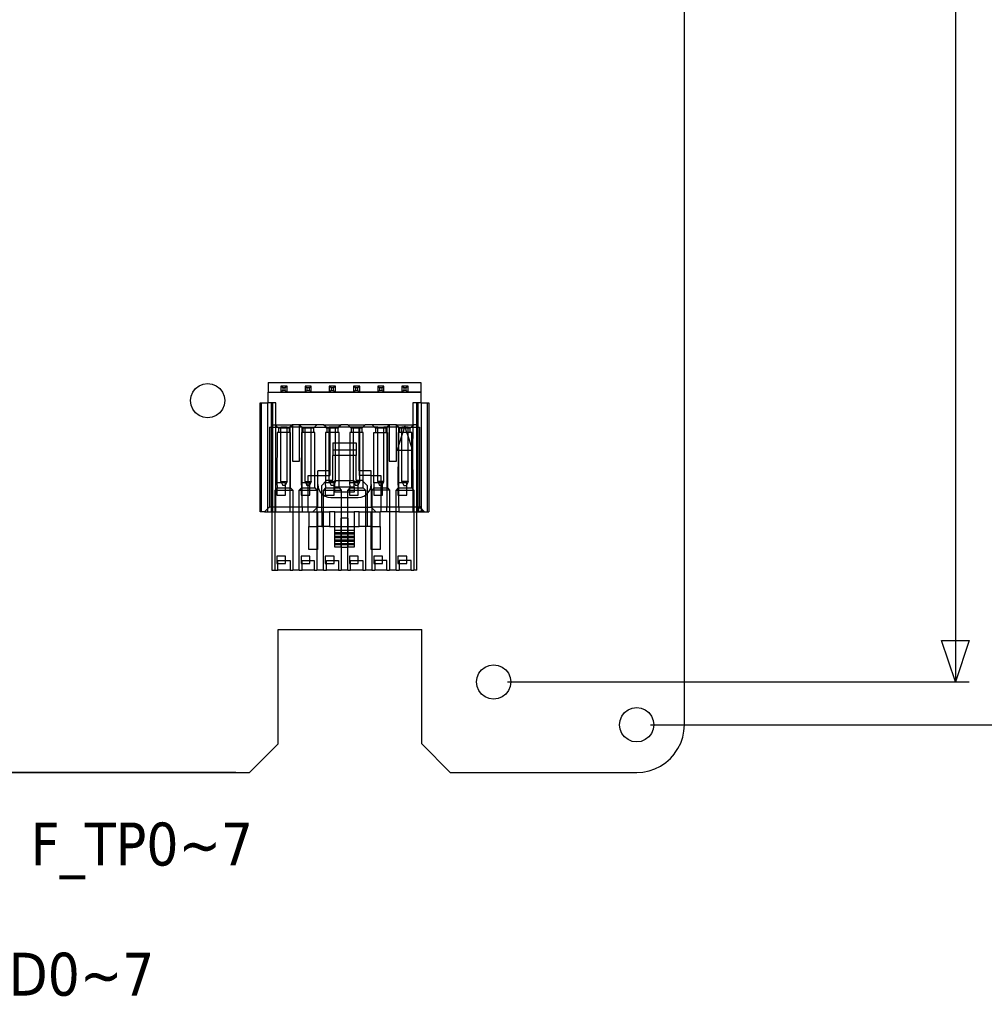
# Model space of a CAD drawing. Extents: x -270 to 272, y -152 to 146.
# Tile 45 of 256: x 99 to 200, y -142 to -38. Entities that reach past the tile are written whole.
import ezdxf

# ---------------------------------------------------------------- set-up
doc = ezdxf.new("R2010")
doc.units = 0
doc.layers.get('0').update_dxf_attribs({"linetype": 'CONTINUOUS'})
doc.styles.add('TAHOMA', font='Tahoma')

msp = doc.modelspace()

# ---------------------------------------------------------------- linework, layer by layer
at = {"color": 250}
for p, q in [((196.91, -27.47), (196.91, -107.87)), ((149.93, -107.87), (198.36, -107.87)), ((164.93, -112.37), (257.06, -112.37)), ((121.43, -117.37), (-257.06, -117.37))]:
    msp.add_line(p, q, dxfattribs=at)
for p, q in [((168.48, -112.37), (168.48, -35.97)), ((116.92, -77.47), (117.21, -77.1)), ((117.21, -77.1), (117.58, -76.82)), ((117.58, -76.82), (118.02, -76.64)), ((118.02, -76.64), (118.48, -76.57)), ((118.48, -76.57), (118.95, -76.64)), ((118.95, -76.64), (119.38, -76.82)), ((119.38, -76.82), (119.75, -77.1)), ((119.75, -77.1), (120.04, -77.47)), ((124.83, -76.46), (124.83, -77.5)), ((124.83, -76.46), (140.83, -76.46)), ((126.16, -76.85), (126.16, -77.5)), ((126.81, -76.85), (126.16, -76.85)), ((126.36, -77.05), (126.16, -76.85)), ((126.36, -77.3), (126.16, -77.5)), ((126.61, -77.05), (126.36, -77.05)), ((126.36, -77.05), (126.36, -77.3)), ((126.36, -77.3), (126.61, -77.3)), ((126.81, -76.85), (126.61, -77.05)), ((126.61, -77.3), (126.61, -77.05)), ((126.61, -77.3), (126.81, -77.5)), ((126.81, -77.5), (126.81, -76.85)), ((128.7, -76.85), (128.7, -77.5)), ((129.35, -76.85), (128.7, -76.85)), ((128.9, -77.05), (128.7, -76.85)), ((128.9, -77.3), (128.7, -77.5)), ((129.15, -77.05), (128.9, -77.05)), ((128.9, -77.05), (128.9, -77.3)), ((128.9, -77.3), (129.15, -77.3)), ((129.35, -76.85), (129.15, -77.05)), ((129.15, -77.3), (129.15, -77.05)), ((129.15, -77.3), (129.35, -77.5)), ((129.35, -77.5), (129.35, -76.85)), ((131.24, -76.85), (131.24, -77.5)), ((131.89, -76.85), (131.24, -76.85)), ((131.44, -77.05), (131.24, -76.85)), ((131.44, -77.3), (131.24, -77.5)), ((131.69, -77.05), (131.44, -77.05)), ((131.44, -77.05), (131.44, -77.3)), ((131.44, -77.3), (131.69, -77.3)), ((131.89, -76.85), (131.69, -77.05)), ((131.69, -77.3), (131.69, -77.05)), ((131.69, -77.3), (131.89, -77.5)), ((131.89, -77.5), (131.89, -76.85)), ((133.78, -76.85), (133.78, -77.5)), ((134.43, -76.85), (133.78, -76.85)), ((133.98, -77.05), (133.78, -76.85)), ((133.98, -77.3), (133.78, -77.5)), ((134.23, -77.05), (133.98, -77.05)), ((133.98, -77.05), (133.98, -77.3)), ((133.98, -77.3), (134.23, -77.3)), ((134.43, -76.85), (134.23, -77.05)), ((134.23, -77.3), (134.23, -77.05)), ((134.23, -77.3), (134.43, -77.5)), ((134.43, -77.5), (134.43, -76.85)), ((136.32, -76.85), (136.32, -77.5)), ((136.97, -76.85), (136.32, -76.85)), ((136.52, -77.05), (136.32, -76.85)), ((136.52, -77.3), (136.32, -77.5)), ((136.77, -77.05), (136.52, -77.05)), ((136.52, -77.05), (136.52, -77.3)), ((136.52, -77.3), (136.77, -77.3)), ((136.97, -76.85), (136.77, -77.05)), ((136.77, -77.3), (136.77, -77.05)), ((136.77, -77.3), (136.97, -77.5)), ((136.97, -77.5), (136.97, -76.85)), ((138.86, -76.85), (138.86, -77.5)), ((139.51, -76.85), (138.86, -76.85)), ((139.06, -77.05), (138.86, -76.85)), ((139.06, -77.3), (138.86, -77.5)), ((139.31, -77.05), (139.06, -77.05)), ((139.06, -77.05), (139.06, -77.3)), ((139.06, -77.3), (139.31, -77.3)), ((139.51, -76.85), (139.31, -77.05)), ((139.31, -77.3), (139.31, -77.05)), ((139.31, -77.3), (139.51, -77.5)), ((139.51, -77.5), (139.51, -76.85)), ((140.83, -76.46), (140.83, -77.5)), ((116.68, -78.37), (116.74, -77.91)), ((116.74, -78.84), (116.68, -78.37)), ((116.74, -77.91), (116.92, -77.47)), ((120.04, -77.47), (120.22, -77.91)), ((120.22, -77.91), (120.28, -78.37)), ((120.28, -78.37), (120.22, -78.84)), ((124.83, -78.62), (124.83, -77.5)), ((124.83, -77.5), (126.16, -77.5)), ((126.16, -77.5), (126.81, -77.5)), ((128.7, -77.5), (126.81, -77.5)), ((126.81, -77.5), (140.83, -77.5)), ((128.7, -77.5), (129.35, -77.5)), ((128.7, -77.5), (140.83, -77.5)), ((131.24, -77.5), (129.35, -77.5)), ((129.35, -77.5), (140.83, -77.5)), ((131.24, -77.5), (131.89, -77.5)), ((131.24, -77.5), (140.83, -77.5)), ((133.78, -77.5), (131.89, -77.5)), ((131.89, -77.5), (140.83, -77.5)), ((133.78, -77.5), (134.43, -77.5)), ((133.78, -77.5), (140.83, -77.5)), ((136.32, -77.5), (134.43, -77.5)), ((134.43, -77.5), (140.83, -77.5)), ((136.32, -77.5), (136.97, -77.5)), ((136.32, -77.5), (140.83, -77.5)), ((138.86, -77.5), (136.97, -77.5)), ((136.97, -77.5), (140.83, -77.5)), ((138.86, -77.5), (139.51, -77.5)), ((138.86, -77.5), (140.83, -77.5)), ((140.83, -77.5), (139.51, -77.5)), ((140.83, -77.5), (140.83, -78.62)), ((116.92, -79.27), (116.74, -78.84)), ((117.21, -79.65), (116.92, -79.27)), ((120.04, -79.27), (119.75, -79.65)), ((120.22, -78.84), (120.04, -79.27)), ((123.98, -90.05), (123.98, -78.62)), ((123.98, -78.62), (124.11, -78.62)), ((124.11, -78.62), (124.11, -90.05)), ((124.11, -78.62), (124.77, -78.62)), ((124.77, -78.62), (124.77, -89.73)), ((124.83, -78.62), (124.77, -78.62)), ((125.15, -78.62), (124.83, -78.62)), ((125.28, -78.62), (125.15, -78.62)), ((125.15, -78.62), (125.15, -81.16)), ((125.65, -78.62), (125.28, -78.62)), ((125.28, -78.62), (125.28, -80.91)), ((125.65, -80.91), (125.65, -78.62)), ((140.38, -78.62), (140.01, -78.62)), ((140.01, -78.62), (140.01, -80.91)), ((140.52, -78.62), (140.38, -78.62)), ((140.38, -78.62), (140.38, -80.91)), ((140.83, -78.62), (140.52, -78.62)), ((140.52, -78.62), (140.52, -81.16)), ((140.9, -78.62), (140.83, -78.62)), ((140.9, -78.62), (141.55, -78.62)), ((140.9, -89.68), (140.9, -78.62)), ((141.55, -78.62), (141.68, -78.62)), ((141.55, -90.05), (141.55, -78.62)), ((141.68, -78.62), (141.68, -90.05)), ((117.58, -79.93), (117.21, -79.65)), ((118.02, -80.11), (117.58, -79.93)), ((118.48, -80.17), (118.02, -80.11)), ((118.95, -80.11), (118.48, -80.17)), ((119.38, -79.93), (118.95, -80.11)), ((119.75, -79.65), (119.38, -79.93)), ((124.96, -81.16), (124.96, -89.54)), ((124.96, -81.16), (125.15, -81.16)), ((125.15, -81.16), (125.15, -89.54)), ((125.15, -81.16), (125.22, -81.16)), ((125.22, -80.91), (125.28, -80.91)), ((125.22, -80.91), (125.22, -81.16)), ((125.22, -81.16), (125.22, -89.54)), ((125.22, -81.16), (125.28, -81.16)), ((125.28, -80.91), (125.57, -80.91)), ((125.28, -80.91), (125.28, -81.16)), ((125.28, -81.16), (125.28, -89.54)), ((125.28, -81.16), (125.65, -81.16)), ((125.57, -80.91), (125.65, -80.91)), ((125.65, -80.99), (125.57, -80.91)), ((125.65, -80.91), (127.37, -80.91)), ((125.65, -80.99), (125.65, -80.91)), ((125.82, -81.16), (125.65, -80.99)), ((125.65, -81.16), (125.65, -80.99)), ((125.65, -87.65), (125.65, -81.16)), ((125.65, -81.16), (125.82, -81.16)), ((125.92, -81.26), (125.82, -81.16)), ((125.82, -81.16), (126.16, -81.16)), ((125.92, -81.26), (125.92, -81.72)), ((126.16, -81.26), (125.92, -81.26)), ((126.81, -81.16), (126.16, -81.16)), ((126.16, -81.26), (126.16, -81.16)), ((126.16, -81.72), (126.16, -81.26)), ((126.81, -81.26), (126.16, -81.26)), ((126.81, -81.26), (126.81, -81.16)), ((126.81, -81.16), (127.12, -81.16)), ((126.81, -81.72), (126.81, -81.26)), ((127.04, -81.26), (126.81, -81.26)), ((127.12, -81.16), (127.04, -81.26)), ((127.04, -81.26), (127.04, -81.72)), ((127.37, -80.91), (127.12, -81.16)), ((127.37, -81.16), (127.12, -81.16)), ((127.12, -81.16), (127.12, -81.72)), ((127.37, -80.91), (127.37, -81.16)), ((128.13, -80.91), (127.37, -80.91)), ((127.37, -81.16), (127.37, -84.72)), ((128.13, -81.16), (127.37, -81.16)), ((129.94, -80.91), (128.13, -80.91)), ((128.13, -80.93), (128.13, -80.91)), ((128.13, -81.16), (128.13, -80.93)), ((128.36, -81.16), (128.13, -80.93)), ((128.13, -84.72), (128.13, -81.16)), ((128.36, -81.16), (128.13, -81.16)), ((128.39, -81.16), (128.36, -81.16)), ((128.39, -81.16), (128.7, -81.16)), ((128.39, -81.19), (128.39, -81.16)), ((128.39, -81.72), (128.39, -81.19)), ((128.46, -81.26), (128.39, -81.19)), ((128.46, -81.26), (128.46, -81.72)), ((128.7, -81.26), (128.46, -81.26)), ((128.7, -81.16), (129.35, -81.16)), ((128.7, -81.26), (128.7, -81.16)), ((128.7, -81.72), (128.7, -81.26)), ((129.35, -81.26), (128.7, -81.26)), ((129.35, -81.26), (129.35, -81.16)), ((129.35, -81.16), (129.68, -81.16)), ((129.58, -81.26), (129.35, -81.26)), ((129.35, -81.72), (129.35, -81.26)), ((129.68, -81.16), (129.58, -81.26)), ((129.58, -81.26), (129.58, -81.72)), ((129.94, -80.91), (129.68, -81.16)), ((129.68, -81.16), (130.9, -81.16)), ((130.65, -80.91), (129.94, -80.91)), ((130.65, -80.91), (132.48, -80.91)), ((130.9, -81.16), (130.65, -80.91)), ((131, -81.26), (130.9, -81.16)), ((130.9, -81.16), (131.24, -81.16)), ((131, -81.26), (131, -81.72)), ((131.24, -81.26), (131, -81.26)), ((131.31, -81.16), (131.24, -81.16)), ((131.24, -81.26), (131.24, -81.16)), ((131.31, -81.26), (131.24, -81.26)), ((131.24, -81.72), (131.24, -81.26)), ((131.89, -81.16), (131.31, -81.16)), ((131.31, -81.16), (131.31, -81.26)), ((131.31, -81.26), (131.31, -81.72)), ((131.89, -81.26), (131.31, -81.26)), ((132.22, -81.16), (131.89, -81.16)), ((131.89, -81.26), (131.89, -81.16)), ((131.89, -81.72), (131.89, -81.26)), ((132.12, -81.26), (131.89, -81.26)), ((132.22, -81.16), (132.12, -81.26)), ((132.12, -81.26), (132.12, -81.72)), ((132.48, -80.91), (132.22, -81.16)), ((133.44, -81.16), (132.22, -81.16)), ((133.19, -80.91), (132.48, -80.91)), ((133.19, -80.91), (135.02, -80.91)), ((133.44, -81.16), (133.19, -80.91)), ((133.54, -81.26), (133.44, -81.16)), ((133.78, -81.16), (133.44, -81.16)), ((133.54, -81.26), (133.54, -81.72)), ((133.78, -81.26), (133.54, -81.26)), ((134.36, -81.16), (133.78, -81.16)), ((133.78, -81.26), (133.78, -81.16)), ((134.36, -81.26), (133.78, -81.26)), ((133.78, -81.72), (133.78, -81.26)), ((134.43, -81.16), (134.36, -81.16)), ((134.36, -81.26), (134.36, -81.16)), ((134.36, -81.72), (134.36, -81.26)), ((134.43, -81.26), (134.36, -81.26)), ((134.76, -81.16), (134.43, -81.16)), ((134.43, -81.26), (134.43, -81.16)), ((134.66, -81.26), (134.43, -81.26)), ((134.43, -81.72), (134.43, -81.26)), ((134.76, -81.16), (134.66, -81.26)), ((134.66, -81.26), (134.66, -81.72)), ((135.02, -80.91), (134.76, -81.16)), ((135.98, -81.16), (134.76, -81.16)), ((135.73, -80.91), (135.02, -80.91)), ((137.53, -80.91), (135.73, -80.91)), ((135.98, -81.16), (135.73, -80.91)), ((136.08, -81.26), (135.98, -81.16)), ((136.32, -81.16), (135.98, -81.16)), ((136.08, -81.26), (136.08, -81.72)), ((136.32, -81.26), (136.08, -81.26)), ((136.32, -81.16), (136.97, -81.16)), ((136.32, -81.26), (136.32, -81.16)), ((136.97, -81.26), (136.32, -81.26)), ((136.32, -81.72), (136.32, -81.26)), ((136.97, -81.26), (136.97, -81.16)), ((137.28, -81.16), (136.97, -81.16)), ((136.97, -81.72), (136.97, -81.26)), ((137.2, -81.26), (136.97, -81.26)), ((137.28, -81.16), (137.2, -81.26)), ((137.2, -81.72), (137.2, -81.26)), ((137.53, -80.93), (137.28, -81.16)), ((137.53, -81.16), (137.28, -81.16)), ((137.28, -81.16), (137.28, -81.72)), ((137.53, -80.91), (137.56, -80.91)), ((137.56, -80.91), (137.53, -80.93)), ((137.53, -80.93), (137.53, -80.91)), ((137.53, -80.93), (137.53, -81.16)), ((137.53, -81.16), (137.53, -84.72)), ((138.29, -81.16), (137.53, -81.16)), ((138.27, -80.91), (137.56, -80.91)), ((138.27, -80.91), (138.29, -80.91)), ((138.29, -80.93), (138.27, -80.91)), ((138.29, -80.91), (140.01, -80.91)), ((138.29, -80.93), (138.29, -80.91)), ((138.52, -81.16), (138.29, -80.93)), ((138.29, -81.16), (138.29, -80.93)), ((138.29, -84.72), (138.29, -81.16)), ((138.52, -81.16), (138.29, -81.16)), ((138.55, -81.16), (138.52, -81.16)), ((138.55, -81.16), (138.86, -81.16)), ((138.62, -81.26), (138.55, -81.16)), ((138.55, -81.72), (138.55, -81.16)), ((138.62, -81.26), (138.62, -81.72)), ((138.86, -81.26), (138.62, -81.26)), ((139.13, -81.16), (138.86, -81.16)), ((138.86, -81.26), (138.86, -81.16)), ((138.86, -81.72), (138.86, -81.26)), ((139.1, -81.26), (138.86, -81.26)), ((139.1, -81.26), (138.95, -81.72)), ((139.13, -81.16), (139.1, -81.26)), ((139.24, -81.26), (139.1, -81.26)), ((139.17, -81.04), (139.13, -81.16)), ((139.21, -81.16), (139.13, -81.16)), ((139.21, -81.16), (139.17, -81.04)), ((139.51, -81.16), (139.21, -81.16)), ((139.24, -81.26), (139.21, -81.16)), ((139.39, -81.72), (139.24, -81.26)), ((139.51, -81.26), (139.24, -81.26)), ((139.51, -81.26), (139.51, -81.16)), ((139.51, -81.16), (139.84, -81.16)), ((139.74, -81.26), (139.51, -81.26)), ((139.51, -81.72), (139.51, -81.26)), ((139.84, -81.16), (139.74, -81.26)), ((139.74, -81.72), (139.74, -81.26)), ((140.01, -81), (139.84, -81.16)), ((139.84, -81.16), (140.01, -81.16)), ((140.01, -81.16), (139.98, -83.58)), ((140.01, -80.91), (140.1, -80.91)), ((140.1, -80.91), (140.01, -81)), ((140.01, -80.91), (140.01, -81)), ((140.01, -81), (140.01, -81.16)), ((140.01, -81.16), (140.38, -81.16)), ((140.38, -80.91), (140.1, -80.91)), ((140.44, -80.91), (140.38, -80.91)), ((140.38, -80.91), (140.38, -81.16)), ((140.38, -81.16), (140.38, -89.54)), ((140.38, -81.16), (140.44, -81.16)), ((140.44, -81.16), (140.44, -80.91)), ((140.44, -89.54), (140.44, -81.16)), ((140.44, -81.16), (140.52, -81.16)), ((140.52, -81.16), (140.52, -89.54)), ((140.52, -81.16), (140.71, -81.16)), ((140.71, -81.16), (140.71, -89.54)), ((125.77, -81.72), (125.74, -87.01)), ((125.92, -81.72), (125.77, -81.72)), ((126.16, -81.72), (125.92, -81.72)), ((126.16, -86.86), (126.16, -81.72)), ((126.81, -81.72), (126.16, -81.72)), ((126.81, -86.86), (126.81, -81.72)), ((127.04, -81.72), (126.81, -81.72)), ((127.12, -81.72), (127.04, -81.72)), ((127.12, -81.72), (127.12, -87.51)), ((127.19, -81.72), (127.12, -81.72)), ((127.19, -87.51), (127.19, -81.72)), ((128.31, -81.72), (128.28, -87.01)), ((128.39, -81.72), (128.31, -81.72)), ((128.46, -81.72), (128.39, -81.72)), ((128.39, -87.01), (128.39, -81.72)), ((128.7, -81.72), (128.46, -81.72)), ((128.7, -86.86), (128.7, -81.72)), ((129.35, -81.72), (128.7, -81.72)), ((129.35, -86.24), (129.35, -81.72)), ((129.58, -81.72), (129.35, -81.72)), ((129.73, -81.72), (129.58, -81.72)), ((129.73, -86.24), (129.73, -81.72)), ((131, -81.72), (130.85, -81.72)), ((130.85, -81.72), (130.85, -85.73)), ((131.24, -81.72), (131, -81.72)), ((131.31, -81.72), (131.24, -81.72)), ((131.24, -85.73), (131.24, -81.72)), ((131.31, -81.72), (131.31, -85.73)), ((131.89, -81.72), (131.31, -81.72)), ((131.89, -82.81), (131.89, -81.72)), ((132.12, -81.72), (131.89, -81.72)), ((132.27, -81.72), (132.12, -81.72)), ((132.27, -82.81), (132.27, -81.72)), ((133.54, -81.72), (133.39, -81.72)), ((133.39, -81.72), (133.39, -82.81)), ((133.78, -81.72), (133.54, -81.72)), ((133.78, -82.81), (133.78, -81.72)), ((134.36, -81.72), (133.78, -81.72)), ((134.36, -85.73), (134.36, -81.72)), ((134.43, -81.72), (134.36, -81.72)), ((134.43, -85.73), (134.43, -81.72)), ((134.66, -81.72), (134.43, -81.72)), ((134.81, -81.72), (134.66, -81.72)), ((134.81, -85.73), (134.81, -81.72)), ((135.93, -81.72), (136.08, -81.72)), ((135.93, -86.24), (135.93, -81.72)), ((136.08, -81.72), (136.32, -81.72)), ((136.32, -86.24), (136.32, -81.72)), ((136.32, -81.72), (136.97, -81.72)), ((136.97, -86.86), (136.97, -81.72)), ((136.97, -81.72), (137.2, -81.72)), ((137.2, -81.72), (137.28, -81.72)), ((137.28, -81.72), (137.28, -87.51)), ((137.28, -81.72), (137.35, -81.72)), ((137.35, -81.72), (137.35, -87.51)), ((138.55, -81.72), (138.47, -81.72)), ((138.47, -81.72), (138.47, -83.22)), ((138.62, -81.72), (138.55, -81.72)), ((138.55, -82.98), (138.55, -81.72)), ((138.86, -82.01), (138.55, -82.98)), ((138.86, -81.72), (138.62, -81.72)), ((138.86, -82.01), (138.86, -81.72)), ((138.95, -81.72), (138.86, -81.72)), ((138.95, -81.72), (138.86, -82.01)), ((138.86, -83.58), (138.86, -82.01)), ((139.39, -81.72), (138.95, -81.72)), ((139.51, -82.09), (139.39, -81.72)), ((139.51, -81.72), (139.39, -81.72)), ((139.51, -82.09), (139.51, -81.72)), ((139.74, -81.72), (139.51, -81.72)), ((139.51, -83.58), (139.51, -82.09)), ((139.89, -83.3), (139.51, -82.09)), ((139.89, -81.72), (139.74, -81.72)), ((139.89, -83.3), (139.89, -81.72)), ((131.61, -82.81), (131.89, -82.81)), ((131.61, -82.81), (131.61, -83.58)), ((131.89, -83.58), (131.61, -83.58)), ((131.61, -83.58), (131.61, -84.13)), ((131.89, -82.81), (132.27, -82.81)), ((131.89, -83.58), (131.89, -82.81)), ((131.89, -84.13), (131.89, -83.58)), ((132.27, -83.58), (131.89, -83.58)), ((132.27, -82.81), (133.39, -82.81)), ((132.27, -83.58), (132.27, -82.81)), ((132.27, -84.13), (132.27, -83.58)), ((133.39, -83.58), (132.27, -83.58)), ((133.39, -82.81), (133.78, -82.81)), ((133.39, -82.81), (133.39, -83.58)), ((133.39, -83.58), (133.39, -84.13)), ((133.78, -83.58), (133.39, -83.58)), ((133.78, -83.58), (133.78, -82.81)), ((133.78, -82.81), (134.05, -82.81)), ((133.78, -84.13), (133.78, -83.58)), ((134.05, -83.58), (133.78, -83.58)), ((134.05, -82.81), (134.05, -83.58)), ((134.05, -83.58), (134.05, -84.13)), ((138.47, -83.22), (138.36, -83.58)), ((138.36, -83.58), (138.47, -83.58)), ((138.47, -83.58), (138.44, -87.01)), ((138.55, -82.98), (138.47, -83.22)), ((138.47, -83.22), (138.47, -83.58)), ((138.47, -83.58), (138.55, -83.58)), ((138.55, -83.58), (138.55, -82.98)), ((138.55, -83.58), (138.86, -83.58)), ((138.55, -87.01), (138.55, -83.58)), ((138.86, -86.86), (138.86, -83.58)), ((138.86, -83.58), (139.51, -83.58)), ((139.51, -86.86), (139.51, -83.58)), ((139.51, -83.58), (139.89, -83.58)), ((139.89, -83.58), (139.89, -83.3)), ((139.98, -83.58), (139.89, -83.3)), ((139.89, -87.51), (139.89, -83.58)), ((139.89, -83.58), (139.98, -83.58)), ((139.98, -83.58), (140.01, -87.65)), ((131.61, -86.75), (131.61, -84.13)), ((131.89, -84.13), (131.61, -84.13)), ((132.27, -84.13), (131.89, -84.13)), ((131.89, -86.75), (131.89, -84.13)), ((133.39, -84.13), (132.27, -84.13)), ((132.27, -86.75), (132.27, -84.13)), ((133.39, -84.13), (133.39, -86.75)), ((133.78, -84.13), (133.39, -84.13)), ((133.78, -86.75), (133.78, -84.13)), ((134.05, -84.13), (133.78, -84.13)), ((134.05, -86.75), (134.05, -84.13)), ((127.37, -84.72), (128.13, -84.72)), ((137.53, -84.72), (138.29, -84.72)), ((129.02, -86.24), (129.35, -86.24)), ((129.02, -86.86), (129.02, -86.24)), ((129.35, -86.86), (129.35, -86.24)), ((129.35, -86.24), (129.73, -86.24)), ((129.73, -87.51), (129.73, -86.24)), ((129.73, -86.24), (130.04, -86.24)), ((130.04, -86.24), (130.04, -85.73)), ((130.85, -85.73), (130.04, -85.73)), ((130.04, -87.18), (130.04, -86.24)), ((130.04, -86.24), (130.85, -86.24)), ((131.24, -85.73), (130.85, -85.73)), ((130.85, -85.73), (130.85, -86.24)), ((130.85, -86.24), (131.24, -86.24)), ((130.85, -86.24), (130.85, -86.87)), ((131.31, -85.73), (131.24, -85.73)), ((131.24, -86.24), (131.24, -85.73)), ((131.24, -86.24), (131.31, -86.24)), ((131.24, -86.75), (131.24, -86.24)), ((131.31, -85.73), (131.31, -86.24)), ((134.36, -85.73), (134.36, -86.24)), ((134.43, -85.73), (134.36, -85.73)), ((134.43, -86.24), (134.36, -86.24)), ((134.81, -85.73), (134.43, -85.73)), ((134.43, -86.24), (134.43, -85.73)), ((134.81, -86.24), (134.43, -86.24)), ((134.43, -86.75), (134.43, -86.24)), ((135.63, -85.73), (134.81, -85.73)), ((134.81, -86.24), (134.81, -85.73)), ((135.63, -86.24), (134.81, -86.24)), ((134.81, -86.87), (134.81, -86.24)), ((135.63, -86.24), (135.63, -85.73)), ((135.63, -87.18), (135.63, -86.24)), ((135.63, -86.24), (135.93, -86.24)), ((135.9, -87.01), (135.93, -86.24)), ((135.93, -86.24), (136.32, -86.24)), ((136.32, -86.86), (136.32, -86.24)), ((136.32, -86.24), (136.64, -86.24)), ((136.64, -86.24), (136.64, -86.86)), ((125.65, -87.65), (125.55, -87.77)), ((125.55, -87.77), (125.65, -87.77)), ((125.55, -89.54), (125.55, -87.77)), ((125.74, -87.54), (125.65, -87.65)), ((125.65, -87.77), (125.65, -87.65)), ((125.65, -87.77), (125.74, -87.77)), ((125.65, -89.54), (125.65, -87.77)), ((125.74, -87.01), (125.77, -87.51)), ((126.23, -87.01), (125.74, -87.01)), ((125.77, -87.51), (125.74, -87.54)), ((125.74, -87.54), (125.74, -87.77)), ((125.74, -87.77), (125.74, -88.28)), ((125.74, -87.77), (126.66, -87.77)), ((125.77, -87.51), (126.66, -87.51)), ((126.16, -86.86), (126.81, -86.86)), ((126.16, -86.86), (126.23, -87.01)), ((126.23, -87.01), (126.36, -87.26)), ((126.66, -87.01), (126.23, -87.01)), ((126.61, -87.26), (126.36, -87.26)), ((126.66, -87.16), (126.61, -87.26)), ((126.81, -86.86), (126.66, -87.16)), ((126.66, -87.16), (126.66, -87.01)), ((126.66, -87.51), (126.66, -87.16)), ((126.66, -87.51), (127.12, -87.51)), ((126.66, -87.77), (126.66, -87.51)), ((126.66, -88.28), (126.66, -87.77)), ((126.66, -87.77), (127.12, -87.77)), ((127.12, -87.51), (127.19, -87.51)), ((127.12, -87.51), (127.12, -87.77)), ((127.12, -87.77), (127.12, -89.54)), ((127.12, -87.77), (127.41, -87.77)), ((127.19, -87.51), (127.41, -87.77)), ((127.41, -87.77), (127.41, -89.54)), ((128.28, -87.54), (128.09, -87.77)), ((128.09, -87.77), (128.28, -87.77)), ((128.09, -89.54), (128.09, -87.77)), ((128.28, -87.01), (128.31, -87.51)), ((128.39, -87.01), (128.28, -87.01)), ((128.31, -87.51), (128.28, -87.54)), ((128.28, -87.54), (128.28, -87.77)), ((128.28, -87.77), (128.28, -88.28)), ((128.28, -87.77), (128.39, -87.77)), ((128.31, -87.51), (128.39, -87.51)), ((128.39, -87.51), (128.39, -87.01)), ((128.77, -87.01), (128.39, -87.01)), ((128.39, -87.51), (129.02, -87.51)), ((128.39, -87.77), (128.39, -87.51)), ((128.39, -88.28), (128.39, -87.77)), ((128.39, -87.77), (129.02, -87.77)), ((128.7, -86.86), (128.77, -87.01)), ((128.7, -86.86), (129.02, -86.86)), ((128.77, -87.01), (128.9, -87.26)), ((129.02, -87.01), (128.77, -87.01)), ((129.02, -87.26), (128.9, -87.26)), ((129.02, -86.86), (129.35, -86.86)), ((129.02, -87.01), (129.02, -86.86)), ((129.2, -87.01), (129.02, -87.01)), ((129.02, -87.26), (129.02, -87.01)), ((129.15, -87.26), (129.02, -87.26)), ((129.02, -87.51), (129.02, -87.26)), ((129.02, -87.77), (129.02, -87.51)), ((129.02, -87.51), (129.2, -87.51)), ((129.02, -88.28), (129.02, -87.77)), ((129.02, -87.77), (129.2, -87.77)), ((129.2, -87.16), (129.15, -87.26)), ((129.35, -86.86), (129.2, -87.16)), ((129.2, -87.16), (129.2, -87.01)), ((129.2, -87.51), (129.2, -87.16)), ((129.2, -87.77), (129.2, -87.51)), ((129.2, -87.51), (129.73, -87.51)), ((129.2, -88.28), (129.2, -87.77)), ((129.2, -87.77), (129.95, -87.77)), ((129.73, -87.51), (129.95, -87.77)), ((129.95, -87.77), (129.95, -89.54)), ((130.04, -89.54), (130.04, -87.18)), ((130.04, -87.18), (130.07, -87.48)), ((130.07, -87.48), (130.17, -87.77)), ((130.17, -87.77), (130.33, -88.02)), ((130.85, -86.87), (130.46, -87.26)), ((130.46, -88.15), (130.46, -87.26)), ((130.82, -87.54), (130.63, -87.77)), ((130.63, -87.77), (130.82, -87.77)), ((130.63, -88.29), (130.63, -87.77)), ((130.85, -86.87), (130.82, -87.01)), ((130.82, -87.01), (130.85, -87.51)), ((131.31, -87.01), (130.82, -87.01)), ((130.85, -87.51), (130.82, -87.54)), ((130.82, -87.54), (130.82, -87.77)), ((130.82, -87.77), (131.74, -87.77)), ((130.82, -87.77), (130.82, -88.28)), ((130.96, -86.75), (130.85, -86.87)), ((130.85, -87.51), (131.74, -87.51)), ((131.24, -86.75), (130.96, -86.75)), ((131.24, -86.86), (131.24, -86.75)), ((131.61, -86.75), (131.24, -86.75)), ((131.24, -86.86), (131.31, -87.01)), ((131.24, -86.86), (131.81, -86.86)), ((131.31, -87.01), (131.44, -87.26)), ((131.74, -87.01), (131.31, -87.01)), ((131.69, -87.26), (131.44, -87.26)), ((131.74, -87.16), (131.69, -87.26)), ((131.81, -87.01), (131.74, -87.16)), ((131.74, -87.16), (131.74, -87.01)), ((131.74, -87.51), (131.74, -87.16)), ((131.74, -87.51), (131.81, -87.51)), ((131.74, -87.77), (131.74, -87.51)), ((131.74, -88.28), (131.74, -87.77)), ((131.74, -87.77), (131.81, -87.77)), ((131.81, -86.75), (131.89, -86.75)), ((131.81, -86.86), (131.81, -86.75)), ((131.81, -86.86), (131.89, -86.86)), ((131.89, -86.86), (131.81, -87.01)), ((131.81, -87.01), (131.81, -86.86)), ((131.81, -87.41), (131.81, -87.01)), ((131.81, -87.41), (132.27, -87.41)), ((131.81, -87.51), (131.81, -87.41)), ((131.81, -87.51), (132.27, -87.51)), ((131.81, -87.77), (131.81, -87.51)), ((131.81, -87.97), (131.81, -87.77)), ((131.81, -87.77), (132.49, -87.77)), ((131.89, -86.75), (132.27, -86.75)), ((131.89, -86.86), (131.89, -86.75)), ((132.27, -87.41), (132.27, -86.75)), ((132.27, -86.75), (133.39, -86.75)), ((132.27, -87.51), (132.27, -87.41)), ((132.27, -87.41), (133.39, -87.41)), ((132.27, -87.51), (132.49, -87.77)), ((132.49, -87.77), (132.49, -87.97)), ((133.36, -87.54), (133.17, -87.77)), ((133.17, -87.77), (133.36, -87.77)), ((133.17, -87.97), (133.17, -87.77)), ((133.39, -86.75), (133.36, -87.01)), ((133.85, -87.01), (133.36, -87.01)), ((133.36, -87.01), (133.39, -87.41)), ((133.39, -87.51), (133.36, -87.54)), ((133.36, -87.54), (133.36, -87.77)), ((133.36, -87.77), (133.85, -87.77)), ((133.36, -87.77), (133.36, -87.97)), ((133.39, -86.75), (133.78, -86.75)), ((133.39, -87.41), (133.39, -87.51)), ((133.39, -87.41), (133.85, -87.41)), ((133.39, -87.51), (133.85, -87.51)), ((133.78, -86.86), (133.78, -86.75)), ((133.78, -86.75), (133.85, -86.75)), ((133.78, -86.86), (133.85, -87.01)), ((133.78, -86.86), (133.85, -86.86)), ((133.85, -86.86), (133.85, -86.75)), ((133.85, -86.86), (134.43, -86.86)), ((133.85, -87.01), (133.85, -86.86)), ((133.85, -87.01), (133.98, -87.26)), ((134.28, -87.01), (133.85, -87.01)), ((133.85, -87.41), (133.85, -87.01)), ((133.85, -87.41), (133.85, -87.51)), ((133.85, -87.51), (134.28, -87.51)), ((133.85, -87.51), (133.85, -87.77)), ((133.85, -87.77), (133.85, -87.97)), ((133.85, -87.77), (134.28, -87.77)), ((134.23, -87.26), (133.98, -87.26)), ((134.43, -86.75), (134.05, -86.75)), ((134.28, -87.16), (134.23, -87.26)), ((134.43, -86.86), (134.28, -87.16)), ((134.28, -87.16), (134.28, -87.01)), ((134.28, -87.51), (134.28, -87.16)), ((134.28, -87.51), (134.81, -87.51)), ((134.28, -87.77), (134.28, -87.51)), ((134.28, -88.28), (134.28, -87.77)), ((134.28, -87.77), (135.03, -87.77)), ((134.7, -86.75), (134.43, -86.75)), ((134.43, -86.86), (134.43, -86.75)), ((134.81, -86.87), (134.7, -86.75)), ((135.21, -87.26), (134.81, -86.87)), ((134.81, -87.51), (134.81, -86.87)), ((134.81, -87.51), (135.03, -87.77)), ((135.03, -87.77), (135.03, -88.29)), ((135.21, -87.26), (135.21, -88.15)), ((135.33, -88.02), (135.49, -87.77)), ((135.49, -87.77), (135.59, -87.48)), ((135.59, -87.48), (135.63, -87.18)), ((135.63, -87.18), (135.63, -89.54)), ((135.71, -87.77), (135.9, -87.54)), ((135.9, -87.77), (135.71, -87.77)), ((135.71, -87.77), (135.71, -89.54)), ((135.9, -87.01), (135.93, -87.51)), ((136.39, -87.01), (135.9, -87.01)), ((135.9, -87.54), (135.93, -87.51)), ((135.9, -87.54), (135.9, -87.77)), ((136.64, -87.77), (135.9, -87.77)), ((135.9, -87.77), (135.9, -88.28)), ((135.93, -87.51), (136.64, -87.51)), ((136.32, -86.86), (136.39, -87.01)), ((136.64, -86.86), (136.32, -86.86)), ((136.39, -87.01), (136.52, -87.26)), ((136.64, -87.01), (136.39, -87.01)), ((136.64, -87.26), (136.52, -87.26)), ((136.97, -86.86), (136.64, -86.86)), ((136.64, -86.86), (136.64, -87.01)), ((136.82, -87.01), (136.64, -87.01)), ((136.64, -87.01), (136.64, -87.26)), ((136.77, -87.26), (136.64, -87.26)), ((136.64, -87.26), (136.64, -87.51)), ((136.64, -87.51), (136.82, -87.51)), ((136.64, -87.51), (136.64, -87.77)), ((136.82, -87.77), (136.64, -87.77)), ((136.64, -87.77), (136.64, -88.28)), ((136.77, -87.26), (136.82, -87.16)), ((136.82, -87.16), (136.97, -86.86)), ((136.82, -87.16), (136.82, -87.01)), ((136.82, -87.51), (136.82, -87.16)), ((136.82, -87.77), (136.82, -87.51)), ((136.82, -87.51), (137.28, -87.51)), ((136.82, -88.28), (136.82, -87.77)), ((137.28, -87.77), (136.82, -87.77)), ((137.28, -87.51), (137.28, -87.77)), ((137.28, -87.51), (137.35, -87.51)), ((137.28, -87.77), (137.28, -89.54)), ((137.57, -87.77), (137.28, -87.77)), ((137.35, -87.51), (137.57, -87.77)), ((137.57, -87.77), (137.57, -89.54)), ((138.44, -87.54), (138.25, -87.77)), ((138.25, -87.77), (138.44, -87.77)), ((138.25, -89.54), (138.25, -87.77)), ((138.44, -87.01), (138.47, -87.51)), ((138.55, -87.01), (138.44, -87.01)), ((138.47, -87.51), (138.44, -87.54)), ((138.44, -87.54), (138.44, -87.77)), ((138.44, -87.77), (138.55, -87.77)), ((138.44, -87.77), (138.44, -88.28)), ((138.47, -87.51), (138.55, -87.51)), ((138.93, -87.01), (138.55, -87.01)), ((138.55, -87.51), (138.55, -87.01)), ((138.55, -87.77), (138.55, -87.51)), ((138.55, -87.51), (139.36, -87.51)), ((138.55, -88.28), (138.55, -87.77)), ((138.55, -87.77), (139.36, -87.77)), ((139.51, -86.86), (138.86, -86.86)), ((138.86, -86.86), (138.93, -87.01)), ((138.93, -87.01), (139.06, -87.26)), ((139.36, -87.01), (138.93, -87.01)), ((139.06, -87.26), (139.31, -87.26)), ((139.36, -87.16), (139.31, -87.26)), ((139.51, -86.86), (139.36, -87.16)), ((139.36, -87.16), (139.36, -87.01)), ((139.36, -87.51), (139.36, -87.16)), ((139.36, -87.51), (139.89, -87.51)), ((139.36, -87.77), (139.36, -87.51)), ((139.36, -88.28), (139.36, -87.77)), ((139.36, -87.77), (140.01, -87.77)), ((139.89, -87.51), (140.01, -87.65)), ((140.01, -87.65), (140.11, -87.77)), ((140.01, -87.65), (140.01, -87.77)), ((140.01, -87.77), (140.01, -89.54)), ((140.01, -87.77), (140.11, -87.77)), ((140.11, -87.77), (140.11, -89.54)), ((125.74, -88.28), (126.66, -88.28)), ((128.28, -88.28), (128.39, -88.28)), ((128.39, -89.54), (128.39, -88.28)), ((128.39, -88.28), (129.02, -88.28)), ((129.02, -88.28), (129.2, -88.28)), ((129.02, -89.54), (129.02, -88.28)), ((130.33, -88.02), (130.46, -88.15)), ((130.46, -88.15), (130.54, -88.24)), ((130.46, -89.54), (130.46, -88.15)), ((130.54, -88.24), (130.63, -88.29)), ((130.63, -88.29), (130.8, -88.4)), ((130.63, -89.54), (130.63, -88.29)), ((130.8, -88.4), (131.09, -88.5)), ((130.82, -88.28), (131.74, -88.28)), ((131.09, -88.5), (131.39, -88.53)), ((131.39, -88.53), (132.49, -88.53)), ((132.49, -87.97), (131.81, -87.97)), ((133.17, -87.97), (132.49, -87.97)), ((132.49, -87.97), (132.49, -88.53)), ((132.49, -88.53), (133.17, -88.53)), ((132.49, -88.53), (132.49, -89.54)), ((133.36, -87.97), (133.17, -87.97)), ((133.17, -88.53), (133.17, -87.97)), ((133.17, -88.53), (134.28, -88.53)), ((133.17, -89.54), (133.17, -88.53)), ((133.36, -87.97), (133.36, -88.28)), ((133.85, -87.97), (133.36, -87.97)), ((133.36, -88.28), (134.28, -88.28)), ((134.28, -88.53), (134.58, -88.5)), ((134.58, -88.5), (134.86, -88.4)), ((134.86, -88.4), (135.03, -88.29)), ((135.03, -88.29), (135.12, -88.24)), ((135.03, -88.29), (135.03, -89.54)), ((135.12, -88.24), (135.21, -88.15)), ((135.21, -88.15), (135.33, -88.02)), ((135.21, -88.15), (135.21, -89.54)), ((135.9, -88.28), (136.64, -88.28)), ((136.64, -88.28), (136.82, -88.28)), ((136.64, -88.28), (136.64, -89.54)), ((138.44, -88.28), (138.55, -88.28)), ((138.55, -88.28), (139.36, -88.28)), ((138.55, -89.54), (138.55, -88.28)), ((124.77, -89.73), (124.45, -90.05)), ((124.96, -89.54), (124.77, -89.73)), ((124.77, -89.73), (124.77, -90.05)), ((125.15, -89.54), (124.96, -89.54)), ((125.15, -89.54), (125.15, -90.05)), ((125.22, -89.54), (125.15, -89.54)), ((125.22, -89.54), (125.22, -90.05)), ((125.28, -89.54), (125.22, -89.54)), ((125.28, -89.54), (125.28, -90.05)), ((125.55, -89.54), (125.28, -89.54)), ((125.55, -90.05), (125.55, -89.54)), ((125.65, -89.54), (125.55, -89.54)), ((125.65, -90.05), (125.65, -89.54)), ((127.12, -89.54), (125.65, -89.54)), ((127.12, -89.54), (127.12, -90.05)), ((127.41, -89.54), (127.12, -89.54)), ((127.41, -89.54), (127.41, -90.05)), ((128.09, -89.54), (127.41, -89.54)), ((128.09, -90.05), (128.09, -89.54)), ((128.39, -89.54), (128.09, -89.54)), ((128.39, -89.54), (128.39, -90.05)), ((129.02, -89.54), (128.39, -89.54)), ((129.02, -90.05), (129.02, -89.54)), ((129.95, -89.54), (129.02, -89.54)), ((129.95, -89.63), (129.53, -90.05)), ((130.04, -89.54), (129.95, -89.63)), ((130.04, -89.54), (129.95, -89.54)), ((129.95, -89.54), (129.95, -89.63)), ((129.95, -89.63), (129.95, -90.05)), ((130.04, -89.54), (130.46, -89.54)), ((130.46, -90.05), (130.46, -89.54)), ((130.46, -89.54), (130.63, -89.54)), ((130.63, -90.05), (130.63, -89.54)), ((130.63, -89.54), (132.49, -89.54)), ((132.49, -89.54), (133.17, -89.54)), ((132.49, -89.54), (132.49, -90.05)), ((133.17, -89.54), (135.03, -89.54)), ((133.17, -90.05), (133.17, -89.54)), ((135.03, -89.54), (135.03, -90.05)), ((135.03, -89.54), (135.21, -89.54)), ((135.21, -89.54), (135.21, -90.05)), ((135.21, -89.54), (135.63, -89.54)), ((135.63, -89.54), (135.71, -89.63)), ((135.71, -89.54), (135.63, -89.54)), ((136.64, -89.54), (135.71, -89.54)), ((135.71, -89.54), (135.71, -89.63)), ((135.71, -89.63), (136.14, -90.05)), ((135.71, -89.63), (135.71, -90.05)), ((136.64, -89.54), (136.64, -90.05)), ((137.28, -89.54), (136.64, -89.54)), ((137.28, -90.05), (137.28, -89.54)), ((137.57, -89.54), (137.28, -89.54)), ((137.57, -89.54), (137.57, -90.05)), ((138.25, -89.54), (137.57, -89.54)), ((138.25, -90.05), (138.25, -89.54)), ((138.55, -89.54), (138.25, -89.54)), ((138.55, -89.54), (138.55, -90.05)), ((140.01, -89.54), (138.55, -89.54)), ((140.01, -89.54), (140.01, -90.05)), ((140.11, -89.54), (140.01, -89.54)), ((140.11, -89.54), (140.11, -90.05)), ((140.38, -89.54), (140.11, -89.54)), ((140.38, -89.54), (140.38, -90.05)), ((140.44, -89.54), (140.38, -89.54)), ((140.44, -90.05), (140.44, -89.54)), ((140.52, -89.54), (140.44, -89.54)), ((140.52, -89.54), (140.53, -90)), ((140.71, -89.54), (140.52, -89.54)), ((140.53, -90), (140.71, -89.54)), ((140.71, -89.54), (140.78, -89.4)), ((140.71, -89.54), (140.9, -89.73)), ((140.78, -89.4), (140.9, -89.68)), ((140.9, -89.73), (140.9, -89.68)), ((140.9, -90), (140.9, -89.73)), ((140.9, -89.73), (140.93, -89.77)), ((140.93, -89.77), (141.22, -90.05)), ((140.93, -89.77), (141.03, -90)), ((124.11, -90.05), (123.98, -90.05)), ((124.45, -90.05), (124.11, -90.05)), ((124.45, -90.05), (124.77, -90.05)), ((124.77, -90.05), (125.15, -90.05)), ((125.15, -90.05), (125.22, -90.05)), ((125.22, -90.05), (125.28, -90.05)), ((125.22, -90.05), (125.22, -96.15)), ((125.28, -90.05), (125.55, -90.05)), ((125.55, -90.05), (125.65, -90.05)), ((125.55, -96.15), (125.55, -90.05)), ((125.65, -90.05), (127.12, -90.05)), ((127.12, -90.05), (127.41, -90.05)), ((127.41, -90.05), (127.41, -96.15)), ((127.41, -90.05), (128.09, -90.05)), ((128.09, -96.15), (128.09, -90.05)), ((128.09, -90.05), (128.39, -90.05)), ((128.39, -90.05), (129.02, -90.05)), ((129.02, -90.05), (129.09, -90.05)), ((129.09, -90.05), (129.09, -91.58)), ((129.09, -90.05), (129.53, -90.05)), ((129.53, -90.05), (129.95, -90.05)), ((129.95, -90.05), (130.02, -90.05)), ((129.95, -90.05), (129.95, -91.58)), ((130.02, -90.05), (130.02, -91.58)), ((130.02, -90.05), (130.46, -90.05)), ((130.46, -90.05), (130.46, -91.58)), ((130.46, -90.05), (130.63, -90.05)), ((130.63, -90.05), (131.28, -90.05)), ((130.63, -91.58), (130.63, -90.05)), ((131.28, -90.05), (131.28, -91.58)), ((131.81, -90.05), (131.28, -90.05)), ((131.81, -91.58), (131.81, -90.05)), ((131.81, -90.05), (132.49, -90.05)), ((132.49, -90.69), (132.45, -90.69)), ((132.45, -90.69), (132.45, -91.58)), ((132.49, -90.05), (133.17, -90.05)), ((132.49, -90.05), (132.49, -90.69)), ((133.17, -90.69), (132.49, -90.69)), ((132.49, -90.69), (132.49, -91.58)), ((133.17, -90.05), (133.85, -90.05)), ((133.17, -90.69), (133.17, -90.05)), ((133.21, -90.69), (133.17, -90.69)), ((133.17, -91.58), (133.17, -90.69)), ((133.21, -91.58), (133.21, -90.69)), ((133.85, -90.05), (133.85, -91.58)), ((134.39, -90.05), (133.85, -90.05)), ((134.39, -91.58), (134.39, -90.05)), ((134.39, -90.05), (135.03, -90.05)), ((135.03, -90.05), (135.03, -91.58)), ((135.03, -90.05), (135.21, -90.05)), ((135.21, -90.05), (135.21, -91.58)), ((135.21, -90.05), (135.64, -90.05)), ((135.64, -91.58), (135.64, -90.05)), ((135.64, -90.05), (135.71, -90.05)), ((135.71, -90.05), (136.14, -90.05)), ((135.71, -90.05), (135.71, -91.58)), ((136.14, -90.05), (136.57, -90.05)), ((136.57, -91.58), (136.57, -90.05)), ((136.64, -90.05), (136.57, -90.05)), ((137.28, -90.05), (136.64, -90.05)), ((137.57, -90.05), (137.28, -90.05)), ((137.57, -90.05), (137.57, -96.15)), ((138.25, -90.05), (137.57, -90.05)), ((138.25, -96.15), (138.25, -90.05)), ((138.55, -90.05), (138.25, -90.05)), ((138.55, -90.05), (140.01, -90.05)), ((140.01, -90.05), (140.11, -90.05)), ((140.11, -90.05), (140.38, -90.05)), ((140.11, -90.05), (140.11, -96.15)), ((140.38, -90.05), (140.44, -90.05)), ((140.44, -90.05), (140.52, -90.05)), ((140.44, -96.15), (140.44, -90.05)), ((140.53, -90), (140.52, -90.05)), ((140.52, -90.05), (140.9, -90.05)), ((140.9, -90), (140.53, -90)), ((141.03, -90), (140.9, -90)), ((140.9, -90.05), (140.9, -90)), ((140.9, -90.05), (141.22, -90.05)), ((141.22, -90.05), (141.55, -90.05)), ((141.55, -90.05), (141.68, -90.05)), ((129.09, -93.99), (129.09, -91.58)), ((129.09, -91.58), (129.95, -91.58)), ((129.95, -91.58), (130.02, -91.58)), ((129.95, -91.58), (129.95, -93.99)), ((130.02, -91.58), (130.02, -93.99)), ((130.46, -91.58), (130.02, -91.58)), ((130.46, -91.58), (130.63, -91.58)), ((130.63, -96.15), (130.63, -91.58)), ((131.28, -91.58), (130.63, -91.58)), ((131.28, -91.58), (131.81, -91.58)), ((131.81, -91.96), (131.81, -91.58)), ((131.81, -91.58), (132.45, -91.58)), ((132.45, -91.58), (132.49, -91.58)), ((132.45, -91.58), (132.45, -91.96)), ((132.49, -91.58), (133.17, -91.58)), ((132.49, -91.58), (132.49, -91.96)), ((133.17, -91.58), (133.21, -91.58)), ((133.17, -91.96), (133.17, -91.58)), ((133.21, -91.58), (133.85, -91.58)), ((133.21, -91.96), (133.21, -91.58)), ((133.85, -91.58), (133.85, -91.96)), ((133.85, -91.58), (134.39, -91.58)), ((135.03, -91.58), (134.39, -91.58)), ((135.03, -91.58), (135.03, -96.15)), ((135.21, -91.58), (135.03, -91.58)), ((135.64, -91.58), (135.21, -91.58)), ((135.64, -93.99), (135.64, -91.58)), ((135.64, -91.58), (135.71, -91.58)), ((135.71, -91.58), (136.57, -91.58)), ((135.71, -91.58), (135.71, -93.99)), ((136.57, -91.58), (136.57, -93.99)), ((131.81, -92.21), (131.81, -91.96)), ((131.81, -91.96), (132.45, -91.96)), ((131.81, -92.34), (131.81, -92.21)), ((131.81, -92.21), (132.45, -92.21)), ((131.81, -92.59), (131.81, -92.34)), ((131.81, -92.34), (132.45, -92.34)), ((131.81, -92.72), (131.81, -92.59)), ((131.81, -92.59), (132.45, -92.59)), ((131.81, -92.97), (131.81, -92.72)), ((131.81, -92.72), (132.45, -92.72)), ((132.45, -91.96), (132.49, -91.96)), ((132.45, -91.96), (132.45, -92.21)), ((132.45, -92.21), (132.49, -92.21)), ((132.45, -92.21), (132.45, -92.34)), ((132.45, -92.34), (132.49, -92.34)), ((132.45, -92.34), (132.45, -92.59)), ((132.45, -92.59), (132.49, -92.59)), ((132.45, -92.59), (132.45, -92.72)), ((132.45, -92.72), (132.49, -92.72)), ((132.45, -92.72), (132.45, -92.97)), ((132.49, -91.96), (133.17, -91.96)), ((132.49, -91.96), (132.49, -92.21)), ((132.49, -92.21), (133.17, -92.21)), ((132.49, -92.21), (132.49, -92.34)), ((132.49, -92.34), (132.49, -92.59)), ((132.49, -92.34), (133.17, -92.34)), ((132.49, -92.59), (133.17, -92.59)), ((132.49, -92.59), (132.49, -92.72)), ((132.49, -92.72), (133.17, -92.72)), ((132.49, -92.72), (132.49, -92.97)), ((133.17, -91.96), (133.21, -91.96)), ((133.17, -92.21), (133.17, -91.96)), ((133.17, -92.21), (133.21, -92.21)), ((133.17, -92.34), (133.17, -92.21)), ((133.17, -92.34), (133.21, -92.34)), ((133.17, -92.59), (133.17, -92.34)), ((133.17, -92.59), (133.21, -92.59)), ((133.17, -92.72), (133.17, -92.59)), ((133.17, -92.72), (133.21, -92.72)), ((133.17, -92.97), (133.17, -92.72)), ((133.21, -91.96), (133.85, -91.96)), ((133.21, -92.21), (133.21, -91.96)), ((133.21, -92.34), (133.21, -92.21)), ((133.21, -92.21), (133.85, -92.21)), ((133.21, -92.34), (133.85, -92.34)), ((133.21, -92.59), (133.21, -92.34)), ((133.21, -92.59), (133.85, -92.59)), ((133.21, -92.72), (133.21, -92.59)), ((133.21, -92.72), (133.85, -92.72)), ((133.21, -92.97), (133.21, -92.72)), ((133.85, -91.96), (133.85, -92.21)), ((133.85, -92.21), (133.85, -92.34)), ((133.85, -92.34), (133.85, -92.59)), ((133.85, -92.59), (133.85, -92.72)), ((133.85, -92.72), (133.85, -92.97)), ((131.81, -93.1), (131.81, -92.97)), ((131.81, -92.97), (132.45, -92.97)), ((131.81, -93.36), (131.81, -93.1)), ((131.81, -93.1), (132.45, -93.1)), ((131.81, -93.48), (131.81, -93.36)), ((131.81, -93.36), (132.45, -93.36)), ((131.81, -93.74), (131.81, -93.48)), ((131.81, -93.48), (132.45, -93.48)), ((132.45, -93.74), (131.81, -93.74)), ((132.45, -92.97), (132.49, -92.97)), ((132.45, -92.97), (132.45, -93.1)), ((132.45, -93.1), (132.49, -93.1)), ((132.45, -93.1), (132.45, -93.36)), ((132.45, -93.36), (132.49, -93.36)), ((132.45, -93.36), (132.45, -93.48)), ((132.45, -93.48), (132.45, -93.74)), ((132.45, -93.48), (132.49, -93.48)), ((132.45, -93.74), (132.49, -93.74)), ((132.49, -92.97), (133.17, -92.97)), ((132.49, -92.97), (132.49, -93.1)), ((132.49, -93.1), (133.17, -93.1)), ((132.49, -93.1), (132.49, -93.36)), ((132.49, -93.36), (133.17, -93.36)), ((132.49, -93.36), (132.49, -93.48)), ((132.49, -93.48), (133.17, -93.48)), ((132.49, -93.48), (132.49, -93.74)), ((132.49, -93.74), (132.49, -96.15)), ((132.49, -93.74), (133.17, -93.74)), ((133.17, -92.97), (133.21, -92.97)), ((133.17, -93.1), (133.17, -92.97)), ((133.17, -93.1), (133.21, -93.1)), ((133.17, -93.36), (133.17, -93.1)), ((133.17, -93.36), (133.21, -93.36)), ((133.17, -93.48), (133.17, -93.36)), ((133.17, -93.74), (133.17, -93.48)), ((133.17, -93.48), (133.21, -93.48)), ((133.17, -96.15), (133.17, -93.74)), ((133.17, -93.74), (133.21, -93.74)), ((133.21, -92.97), (133.85, -92.97)), ((133.21, -93.1), (133.21, -92.97)), ((133.21, -93.1), (133.85, -93.1)), ((133.21, -93.36), (133.21, -93.1)), ((133.21, -93.48), (133.21, -93.36)), ((133.21, -93.36), (133.85, -93.36)), ((133.21, -93.74), (133.21, -93.48)), ((133.21, -93.48), (133.85, -93.48)), ((133.85, -93.74), (133.21, -93.74)), ((133.85, -92.97), (133.85, -93.1)), ((133.85, -93.1), (133.85, -93.36)), ((133.85, -93.36), (133.85, -93.48)), ((133.85, -93.48), (133.85, -93.74)), ((125.74, -94.68), (125.74, -95.44)), ((126.66, -94.68), (125.74, -94.68)), ((126.66, -95.13), (126.66, -94.68)), ((128.28, -94.68), (128.28, -95.44)), ((129.2, -94.68), (128.28, -94.68)), ((129.95, -93.99), (129.09, -93.99)), ((129.2, -95.13), (129.2, -94.68)), ((130.02, -93.99), (129.95, -93.99)), ((129.95, -93.99), (129.95, -96.15)), ((131.74, -94.68), (130.82, -94.68)), ((130.82, -94.68), (130.82, -95.44)), ((131.74, -95.13), (131.74, -94.68)), ((134.28, -94.68), (133.36, -94.68)), ((133.36, -94.68), (133.36, -95.44)), ((134.28, -95.13), (134.28, -94.68)), ((135.71, -93.99), (135.64, -93.99)), ((135.71, -93.99), (135.71, -96.15)), ((136.57, -93.99), (135.71, -93.99)), ((135.9, -94.68), (135.9, -95.44)), ((136.82, -94.68), (135.9, -94.68)), ((136.82, -95.13), (136.82, -94.68)), ((138.44, -94.68), (138.44, -95.44)), ((139.36, -94.68), (138.44, -94.68)), ((139.36, -95.13), (139.36, -94.68)), ((125.74, -95.44), (125.86, -95.44)), ((125.86, -95.44), (125.86, -95.13)), ((125.86, -95.13), (126.66, -95.13)), ((125.86, -96.15), (125.86, -95.44)), ((125.86, -95.44), (126.66, -95.44)), ((126.66, -95.13), (127.13, -95.13)), ((126.66, -95.44), (126.66, -95.13)), ((127.13, -95.13), (127.13, -96.15)), ((128.28, -95.44), (128.4, -95.44)), ((128.4, -95.44), (128.4, -95.13)), ((128.4, -95.13), (129.2, -95.13)), ((128.4, -96.15), (128.4, -95.44)), ((128.4, -95.44), (129.2, -95.44)), ((129.2, -95.13), (129.67, -95.13)), ((129.2, -95.44), (129.2, -95.13)), ((129.67, -95.13), (129.67, -96.15)), ((130.82, -95.44), (130.94, -95.44)), ((130.94, -95.44), (130.94, -95.13)), ((130.94, -95.13), (131.74, -95.13)), ((130.94, -96.15), (130.94, -95.44)), ((130.94, -95.44), (131.74, -95.44)), ((131.74, -95.13), (132.21, -95.13)), ((131.74, -95.44), (131.74, -95.13)), ((132.21, -95.13), (132.21, -96.15)), ((133.36, -95.44), (133.48, -95.44)), ((133.48, -95.44), (133.48, -95.13)), ((133.48, -95.13), (134.28, -95.13)), ((133.48, -96.15), (133.48, -95.44)), ((133.48, -95.44), (134.28, -95.44)), ((134.28, -95.13), (134.75, -95.13)), ((134.28, -95.44), (134.28, -95.13)), ((134.75, -95.13), (134.75, -96.15)), ((135.9, -95.44), (136.02, -95.44)), ((136.02, -95.13), (136.02, -95.44)), ((136.82, -95.13), (136.02, -95.13)), ((136.02, -95.44), (136.02, -96.15)), ((136.02, -95.44), (136.82, -95.44)), ((137.29, -95.13), (136.82, -95.13)), ((136.82, -95.44), (136.82, -95.13)), ((137.29, -96.15), (137.29, -95.13)), ((138.44, -95.44), (138.56, -95.44)), ((138.56, -95.13), (138.56, -95.44)), ((139.36, -95.13), (138.56, -95.13)), ((138.56, -95.44), (138.56, -96.15)), ((138.56, -95.44), (139.36, -95.44)), ((139.83, -95.13), (139.36, -95.13)), ((139.36, -95.44), (139.36, -95.13)), ((139.83, -96.15), (139.83, -95.13)), ((125.22, -96.15), (125.55, -96.15)), ((125.55, -96.15), (125.86, -96.15)), ((127.13, -96.15), (125.86, -96.15)), ((127.13, -96.15), (127.41, -96.15)), ((128.09, -96.15), (127.41, -96.15)), ((128.09, -96.15), (128.4, -96.15)), ((129.67, -96.15), (128.4, -96.15)), ((129.67, -96.15), (129.95, -96.15)), ((130.63, -96.15), (129.95, -96.15)), ((130.63, -96.15), (130.94, -96.15)), ((132.21, -96.15), (130.94, -96.15)), ((132.21, -96.15), (132.49, -96.15)), ((133.17, -96.15), (132.49, -96.15)), ((133.17, -96.15), (133.48, -96.15)), ((134.75, -96.15), (133.48, -96.15)), ((134.75, -96.15), (135.03, -96.15)), ((135.71, -96.15), (135.03, -96.15)), ((135.71, -96.15), (136.02, -96.15)), ((137.29, -96.15), (136.02, -96.15)), ((137.29, -96.15), (137.57, -96.15)), ((138.25, -96.15), (137.57, -96.15)), ((138.25, -96.15), (138.56, -96.15)), ((139.83, -96.15), (138.56, -96.15)), ((139.83, -96.15), (140.11, -96.15)), ((140.44, -96.15), (140.11, -96.15)), ((125.88, -102.37), (140.93, -102.37)), ((125.88, -114.37), (125.88, -102.37)), ((140.93, -114.37), (140.93, -102.37)), ((147.21, -106.6), (147.58, -106.32)), ((147.58, -106.32), (148.02, -106.14)), ((148.02, -106.14), (148.48, -106.07)), ((148.48, -106.07), (148.95, -106.14)), ((148.95, -106.14), (149.38, -106.32)), ((149.38, -106.32), (149.75, -106.6)), ((146.74, -107.41), (146.92, -106.97)), ((146.92, -106.97), (147.21, -106.6)), ((149.75, -106.6), (150.04, -106.97)), ((150.04, -106.97), (150.22, -107.41)), ((146.68, -107.87), (146.74, -107.41)), ((146.74, -108.34), (146.68, -107.87)), ((146.92, -108.77), (146.74, -108.34)), ((150.22, -108.34), (150.04, -108.77)), ((150.22, -107.41), (150.28, -107.87)), ((150.28, -107.87), (150.22, -108.34)), ((147.21, -109.15), (146.92, -108.77)), ((147.58, -109.43), (147.21, -109.15)), ((148.02, -109.61), (147.58, -109.43)), ((149.38, -109.43), (148.95, -109.61)), ((149.75, -109.15), (149.38, -109.43)), ((150.04, -108.77), (149.75, -109.15)), ((148.48, -109.67), (148.02, -109.61)), ((148.95, -109.61), (148.48, -109.67)), ((161.74, -111.91), (161.92, -111.47)), ((161.92, -111.47), (162.21, -111.1)), ((162.21, -111.1), (162.58, -110.82)), ((162.58, -110.82), (163.02, -110.64)), ((163.02, -110.64), (163.48, -110.57)), ((163.48, -110.57), (163.95, -110.64)), ((163.95, -110.64), (164.38, -110.82)), ((164.38, -110.82), (164.75, -111.1)), ((164.75, -111.1), (165.04, -111.47)), ((165.04, -111.47), (165.22, -111.91)), ((161.68, -112.37), (161.74, -111.91)), ((161.74, -112.84), (161.68, -112.37)), ((165.22, -111.91), (165.28, -112.37)), ((165.28, -112.37), (165.22, -112.84)), ((168.44, -113.03), (168.48, -112.37)), ((161.92, -113.27), (161.74, -112.84)), ((162.21, -113.65), (161.92, -113.27)), ((165.04, -113.27), (164.75, -113.65)), ((165.22, -112.84), (165.04, -113.27)), ((168.31, -113.67), (168.44, -113.03)), ((125.88, -114.37), (122.88, -117.37)), ((143.93, -117.37), (140.93, -114.37)), ((162.58, -113.93), (162.21, -113.65)), ((163.02, -114.11), (162.58, -113.93)), ((163.48, -114.17), (163.02, -114.11)), ((163.95, -114.11), (163.48, -114.17)), ((164.38, -113.93), (163.95, -114.11)), ((164.75, -113.65), (164.38, -113.93)), ((167.81, -114.87), (168.1, -114.29)), ((168.1, -114.29), (168.31, -113.67)), ((167.02, -115.91), (167.45, -115.42)), ((167.45, -115.37), (167.81, -114.87)), ((167.45, -115.42), (167.45, -115.37)), ((165.98, -116.7), (166.53, -116.34)), ((166.53, -116.34), (167.02, -115.91)), ((-185.12, -117.37), (122.88, -117.37)), ((143.93, -117.37), (163.48, -117.37)), ((163.48, -117.37), (164.13, -117.33)), ((164.13, -117.33), (164.78, -117.2)), ((164.78, -117.2), (165.39, -116.99)), ((165.39, -116.99), (165.98, -116.7))]:
    msp.add_line(p, q)

# ---------------------------------------------------------------- texts
at = {"char_height": 4.498, "attachment_point": 7, "style": 'TAHOMA'}
for s, insert in [('F_TP0~7', (99.91, -128.58)), ('F_LD0~7', (88.96, -142.23))]:
    msp.add_mtext(s, dxfattribs=dict(at, insert=insert))

# ---------------------------------------------------------------- meshes
at = {"color": 250}
mesh = msp.add_polyface(dxfattribs=at)
corners = [(198.36, -103.53), (196.91, -107.87), (195.46, -103.53)]
mesh.append_faces([[corners[k] for k in face] for face in [(0, 1, 2)]], dxfattribs={"color": 250})

doc.saveas('drawing.dxf')
